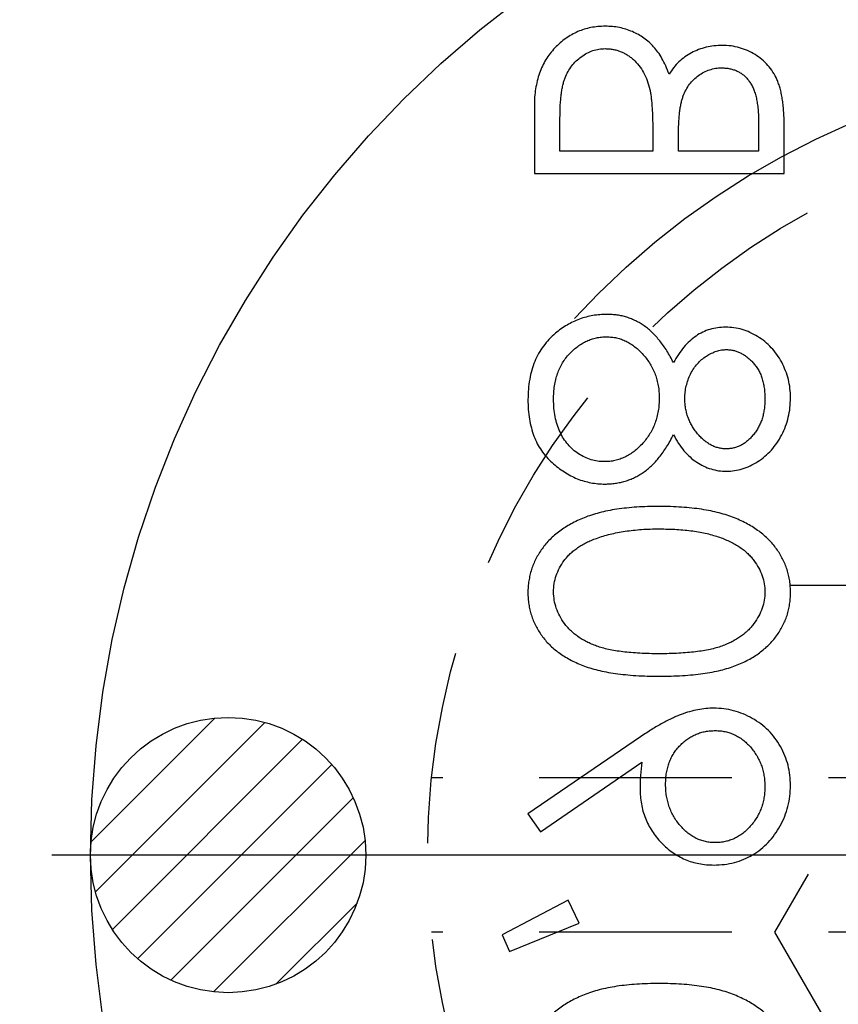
# Model space of a CAD drawing. Extents: x 2651 to 11825, y -3833 to 1075.
# Tile 220 of 256: x 4218 to 4229, y 118 to 130. Entities that reach past the tile are written whole.
import ezdxf

# ---------------------------------------------------------------- set-up
doc = ezdxf.new("R2010")
doc.units = 0
doc.header["$LTSCALE"] = 10
for name, pattern in [('CENTER', [2, 1.25, -0.25, 0.25, -0.25]), ('CNSCEN', [17, 15, -1, 0, -1]), ('CNSHID', [4, 3, -1]), ('HIDDEN', [0.375, 0.25, -0.125])]:
    doc.linetypes.add(name, pattern=pattern)
doc.layers.get('0').update_dxf_attribs({"linetype": 'CONTINUOUS'})
doc.layers.get('Defpoints').update_dxf_attribs({"linetype": 'CONTINUOUS'})
for name, color, linetype in [('1', 7, 'CONTINUOUS'), ('COOL', 150, 'HIDDEN'), ('DIM', 3, 'CONTINUOUS'), ('WL1-HL', 4, 'CNSHID'), ('WOR1-CL', 1, 'CNSCEN')]:
    doc.layers.add(name, color=color, linetype=linetype)
doc.styles.get("Standard").update_dxf_attribs({"font": 'romans.shx'})
doc.dimstyles.new('MM& INCH5', dxfattribs={"dimtxt": 5, "dimasz": 2.5, "dimexe": 1, "dimexo": 0.5, "dimtad": 0, "dimrnd": 1.38778e-17, "dimzin": 9, "dimdsep": 46, "dimtxsty": 'Standard', "dimblk": 'CLOSED', "dimcen": 0, "dimclrd": 3, "dimclre": 3, "dimclrt": 3, "dimazin": 2, "dimtfac": 0.75, "dimtofl": 0, "dimtmove": 0, "dimatfit": 3, "dimfxl": 0, "dimtolj": 1, "dimarcsym": 0})

# ---------------------------------------------------------------- blocks, each defined once
blk = doc.blocks.new('DSD')
at = {"layer": '1', "color": 7, "linetype": 'Continuous'}
for p, q in [((493.06, 488.245), (492.159, 487.878)), ((493.155, 488.027), (493.06, 488.245)), ((492.303, 487.58), (493.155, 488.027)), ((492.159, 487.878), (492.303, 487.58)), ((492.661, 486.692), (491.345, 485.791)), ((492.823, 486.459), (492.661, 486.692)), ((491.365, 485.462), (492.823, 486.459)), ((489.501, 478.156), (489.501, 477.524)), ((492.74, 478.156), (489.501, 478.156)), ((492.74, 477.28), (492.74, 478.156)), ((489.834, 477.865), (490.872, 477.865)), ((489.834, 477.471), (489.834, 477.865)), ((490.872, 477.865), (490.872, 477.67)), ((491.204, 477.865), (492.408, 477.865)), ((491.204, 477.672), (491.204, 477.865)), ((492.408, 477.865), (492.408, 477.451))]:
    blk.add_line(p, q, dxfattribs=at)
at = {"layer": '1', "color": 110, "linetype": 'Continuous'}
blk.add_arc((488.973, 483.37), 24.354, 270, 351.2121, dxfattribs=at)
at = {"layer": '1', "color": 252, "linetype": 'Continuous'}
blk.add_arc((488.973, 483.37), 24.354, 270, 351.2121, dxfattribs=at)
at = {"layer": '1', "color": 7, "linetype": 'Continuous', "extrusion": (0, 0, -1)}
blk.add_arc((-488.973, 483.37), 25.908, 188.7879, 270, dxfattribs=at)
at = {"layer": '1', "color": 7, "linetype": 'Continuous'}
for points, knots in [([(489.418, 489.778), (489.419, 489.752), (489.42, 489.701), (489.428, 489.625), (489.443, 489.551), (489.463, 489.479), (489.488, 489.409), (489.52, 489.34), (489.556, 489.273), (489.6, 489.209), (489.648, 489.147), (489.702, 489.088), (489.762, 489.033), (489.827, 488.981), (489.899, 488.933), (489.975, 488.887), (490.058, 488.846), (490.147, 488.806), (490.242, 488.772), (490.345, 488.741), (490.455, 488.716), (490.573, 488.696), (490.7, 488.68), (490.834, 488.668), (490.975, 488.662), (491.072, 488.661), (491.122, 488.66)], [0, 0, 0, 0, 0.033788, 0.067194, 0.099862, 0.132567, 0.165151, 0.197913, 0.231319, 0.265083, 0.299255, 0.334399, 0.369943, 0.406284, 0.444064, 0.482998, 0.523354, 0.565537, 0.609613, 0.656391, 0.705885, 0.758325, 0.813832, 0.872795, 0.934722, 1, 1, 1, 1]), ([(491.122, 488.66), (491.172, 488.661), (491.268, 488.662), (491.409, 488.668), (491.542, 488.68), (491.668, 488.695), (491.786, 488.716), (491.896, 488.741), (491.998, 488.77), (492.093, 488.805), (492.181, 488.843), (492.263, 488.885), (492.34, 488.929), (492.411, 488.978), (492.477, 489.03), (492.537, 489.086), (492.591, 489.145), (492.64, 489.207), (492.683, 489.272), (492.721, 489.339), (492.752, 489.408), (492.778, 489.478), (492.798, 489.551), (492.812, 489.625), (492.822, 489.701), (492.823, 489.752), (492.823, 489.778)], [0, 0, 0, 0, 0.065063, 0.126773, 0.185516, 0.240765, 0.29298, 0.34225, 0.388919, 0.432776, 0.474628, 0.514775, 0.553606, 0.591426, 0.628028, 0.663804, 0.698984, 0.733591, 0.767628, 0.801208, 0.834264, 0.866981, 0.89972, 0.932702, 0.966176, 1, 1, 1, 1]), ([(490.41, 487.124), (490.365, 487.122), (490.276, 487.119), (490.146, 487.094), (490.023, 487.052), (489.908, 486.994), (489.801, 486.921), (489.706, 486.833), (489.622, 486.73), (489.549, 486.616), (489.491, 486.493), (489.449, 486.364), (489.423, 486.229), (489.42, 486.139), (489.418, 486.093)], [0, 0, 0, 0, 0.085249, 0.167327, 0.248175, 0.328829, 0.409908, 0.490584, 0.572993, 0.658265, 0.744222, 0.82906, 0.913938, 1, 1, 1, 1]), ([(491.37, 486.132), (491.369, 486.166), (491.367, 486.233), (491.354, 486.331), (491.333, 486.425), (491.302, 486.515), (491.263, 486.602), (491.215, 486.684), (491.159, 486.763), (491.094, 486.836), (491.023, 486.903), (490.948, 486.963), (490.868, 487.012), (490.784, 487.053), (490.696, 487.085), (490.605, 487.107), (490.509, 487.121), (490.443, 487.123), (490.41, 487.124)], [0, 0, 0, 0, 0.066295, 0.130131, 0.192862, 0.25436, 0.31591, 0.377338, 0.440205, 0.504175, 0.568034, 0.630228, 0.690861, 0.751422, 0.811466, 0.87275, 0.935391, 1, 1, 1, 1]), ([(489.751, 486.108), (489.751, 486.133), (489.753, 486.181), (489.761, 486.252), (489.776, 486.321), (489.797, 486.386), (489.824, 486.45), (489.856, 486.51), (489.895, 486.567), (489.939, 486.621), (489.986, 486.671), (490.037, 486.714), (490.091, 486.751), (490.146, 486.781), (490.205, 486.804), (490.266, 486.821), (490.329, 486.831), (490.372, 486.833), (490.394, 486.833)], [0, 0, 0, 0, 0.068712, 0.134812, 0.199538, 0.263335, 0.326747, 0.390328, 0.454126, 0.519203, 0.58351, 0.645497, 0.70529, 0.763488, 0.821856, 0.880004, 0.939108, 1, 1, 1, 1]), ([(490.394, 486.833), (490.416, 486.833), (490.459, 486.831), (490.523, 486.821), (490.583, 486.803), (490.642, 486.779), (490.698, 486.748), (490.751, 486.709), (490.802, 486.664), (490.85, 486.612), (490.894, 486.556), (490.933, 486.496), (490.965, 486.434), (490.991, 486.368), (491.012, 486.3), (491.027, 486.228), (491.036, 486.154), (491.037, 486.104), (491.038, 486.078)], [0, 0, 0, 0, 0.05954, 0.117423, 0.17444, 0.231734, 0.289722, 0.3492, 0.410516, 0.47508, 0.540094, 0.604444, 0.668697, 0.73211, 0.796739, 0.862906, 0.930462, 1, 1, 1, 1]), ([(491.345, 485.791), (491.352, 485.849), (491.366, 485.962), (491.369, 486.076), (491.37, 486.132)], [0, 0, 0, 0, 0.507858, 1, 1, 1, 1]), ([(489.418, 486.093), (489.42, 486.048), (489.423, 485.959), (489.448, 485.829), (489.489, 485.704), (489.546, 485.586), (489.618, 485.476), (489.703, 485.377), (489.802, 485.291), (489.913, 485.219), (490.031, 485.162), (490.155, 485.12), (490.283, 485.094), (490.37, 485.091), (490.414, 485.089)], [0, 0, 0, 0, 0.085532, 0.169003, 0.251943, 0.335682, 0.419409, 0.501265, 0.583703, 0.668, 0.751919, 0.834598, 0.916526, 1, 1, 1, 1]), ([(490.394, 485.38), (490.372, 485.381), (490.329, 485.382), (490.266, 485.392), (490.205, 485.409), (490.146, 485.432), (490.091, 485.462), (490.037, 485.499), (489.986, 485.542), (489.938, 485.592), (489.895, 485.646), (489.856, 485.704), (489.824, 485.764), (489.797, 485.827), (489.776, 485.893), (489.761, 485.962), (489.753, 486.034), (489.751, 486.083), (489.751, 486.108)], [0, 0, 0, 0, 0.06076, 0.119735, 0.177757, 0.235999, 0.29407, 0.353733, 0.415973, 0.48014, 0.545076, 0.608735, 0.672178, 0.735453, 0.799112, 0.864284, 0.930837, 1, 1, 1, 1]), ([(491.038, 486.078), (491.037, 486.052), (491.036, 486.002), (491.027, 485.929), (491.012, 485.859), (490.991, 485.794), (490.966, 485.732), (490.933, 485.674), (490.894, 485.62), (490.851, 485.571), (490.802, 485.526), (490.751, 485.487), (490.698, 485.454), (490.641, 485.427), (490.583, 485.405), (490.522, 485.39), (490.459, 485.382), (490.416, 485.381), (490.394, 485.38)], [0, 0, 0, 0, 0.072713, 0.141547, 0.208363, 0.272462, 0.33539, 0.397711, 0.459383, 0.522098, 0.584315, 0.644392, 0.703345, 0.761509, 0.82003, 0.878517, 0.938265, 1, 1, 1, 1]), ([(490.414, 485.089), (490.448, 485.09), (490.517, 485.093), (490.621, 485.108), (490.728, 485.134), (490.819, 485.164), (490.893, 485.193), (490.952, 485.22), (491.014, 485.25), (491.079, 485.285), (491.147, 485.323), (491.217, 485.366), (491.29, 485.412), (491.339, 485.445), (491.365, 485.462)], [0, 0, 0, 0, 0.09832, 0.199417, 0.305603, 0.416162, 0.474582, 0.537006, 0.603857, 0.67409, 0.749417, 0.828253, 0.912054, 1, 1, 1, 1]), ([(491.122, 484.674), (491.07, 484.674), (490.969, 484.673), (490.822, 484.667), (490.685, 484.656), (490.556, 484.641), (490.436, 484.623), (490.326, 484.598), (490.224, 484.571), (490.131, 484.539), (490.046, 484.503), (489.966, 484.464), (489.892, 484.42), (489.822, 484.373), (489.758, 484.323), (489.699, 484.27), (489.647, 484.212), (489.599, 484.152), (489.557, 484.088), (489.52, 484.022), (489.488, 483.955), (489.463, 483.886), (489.443, 483.815), (489.429, 483.742), (489.42, 483.667), (489.419, 483.617), (489.418, 483.591)], [0, 0, 0, 0, 0.068595, 0.133246, 0.194313, 0.251279, 0.304513, 0.354235, 0.400481, 0.443411, 0.484015, 0.523252, 0.561042, 0.5979, 0.633518, 0.668314, 0.702496, 0.736685, 0.770293, 0.803437, 0.835913, 0.86846, 0.900847, 0.933467, 0.966258, 1, 1, 1, 1]), ([(492.823, 483.591), (492.823, 483.617), (492.822, 483.667), (492.813, 483.742), (492.799, 483.814), (492.779, 483.885), (492.755, 483.954), (492.723, 484.021), (492.687, 484.086), (492.645, 484.149), (492.598, 484.209), (492.545, 484.267), (492.486, 484.32), (492.422, 484.37), (492.353, 484.417), (492.278, 484.46), (492.198, 484.5), (492.111, 484.537), (492.018, 484.569), (491.916, 484.598), (491.805, 484.621), (491.685, 484.64), (491.557, 484.656), (491.42, 484.667), (491.274, 484.673), (491.173, 484.674), (491.122, 484.674)], [0, 0, 0, 0, 0.033787, 0.066622, 0.099285, 0.131361, 0.163585, 0.196104, 0.228902, 0.262158, 0.295991, 0.330218, 0.36506, 0.400951, 0.43762, 0.475708, 0.515381, 0.556414, 0.599765, 0.646424, 0.696431, 0.749782, 0.806573, 0.867436, 0.931887, 1, 1, 1, 1]), ([(489.751, 483.582), (489.752, 483.617), (489.756, 483.689), (489.783, 483.795), (489.829, 483.897), (489.88, 483.977), (489.928, 484.039), (489.97, 484.083), (490.016, 484.124), (490.067, 484.161), (490.121, 484.196), (490.179, 484.229), (490.242, 484.258), (490.309, 484.285), (490.383, 484.309), (490.464, 484.328), (490.553, 484.346), (490.651, 484.359), (490.757, 484.37), (490.871, 484.378), (490.993, 484.383), (491.077, 484.383), (491.121, 484.383)], [0, 0, 0, 0, 0.060387, 0.120883, 0.182755, 0.247811, 0.281299, 0.315088, 0.349702, 0.384857, 0.420966, 0.458511, 0.497175, 0.537602, 0.580503, 0.627468, 0.678388, 0.733983, 0.793747, 0.857714, 0.926698, 1, 1, 1, 1]), ([(491.121, 484.383), (491.164, 484.383), (491.248, 484.383), (491.37, 484.378), (491.484, 484.37), (491.589, 484.36), (491.687, 484.345), (491.776, 484.329), (491.858, 484.309), (491.931, 484.286), (491.998, 484.259), (492.061, 484.229), (492.12, 484.198), (492.174, 484.163), (492.224, 484.124), (492.27, 484.083), (492.312, 484.039), (492.361, 483.977), (492.413, 483.896), (492.457, 483.794), (492.485, 483.689), (492.489, 483.617), (492.491, 483.582)], [0, 0, 0, 0, 0.072951, 0.141584, 0.205926, 0.265301, 0.320597, 0.371817, 0.41879, 0.461699, 0.502134, 0.540804, 0.578181, 0.614297, 0.649678, 0.684299, 0.718359, 0.752081, 0.817652, 0.879722, 0.939966, 1, 1, 1, 1]), ([(489.418, 483.591), (489.419, 483.566), (489.42, 483.514), (489.428, 483.439), (489.443, 483.365), (489.463, 483.293), (489.488, 483.222), (489.52, 483.154), (489.556, 483.087), (489.6, 483.023), (489.648, 482.961), (489.702, 482.902), (489.762, 482.847), (489.827, 482.794), (489.899, 482.746), (489.975, 482.7), (490.058, 482.659), (490.147, 482.62), (490.242, 482.586), (490.345, 482.555), (490.455, 482.53), (490.573, 482.509), (490.7, 482.493), (490.834, 482.482), (490.975, 482.475), (491.072, 482.474), (491.122, 482.474)], [0, 0, 0, 0, 0.033788, 0.067194, 0.099862, 0.132567, 0.165151, 0.197913, 0.231319, 0.265083, 0.299255, 0.334399, 0.369943, 0.406284, 0.444064, 0.482998, 0.523354, 0.565537, 0.609613, 0.656391, 0.705885, 0.758325, 0.813832, 0.872795, 0.934722, 1, 1, 1, 1]), ([(491.121, 482.764), (491.082, 482.765), (491.006, 482.766), (490.894, 482.77), (490.788, 482.779), (490.687, 482.79), (490.592, 482.806), (490.502, 482.824), (490.418, 482.847), (490.339, 482.872), (490.265, 482.9), (490.196, 482.932), (490.133, 482.965), (490.074, 483.002), (490.02, 483.041), (489.973, 483.083), (489.929, 483.127), (489.88, 483.189), (489.829, 483.27), (489.783, 483.371), (489.756, 483.475), (489.752, 483.546), (489.751, 483.582)], [0, 0, 0, 0, 0.065681, 0.128486, 0.188175, 0.245106, 0.299448, 0.350823, 0.399942, 0.446672, 0.491255, 0.533376, 0.573853, 0.612526, 0.649597, 0.685532, 0.720106, 0.753838, 0.818925, 0.880493, 0.940311, 1, 1, 1, 1]), ([(491.122, 482.474), (491.172, 482.474), (491.268, 482.475), (491.409, 482.481), (491.542, 482.493), (491.668, 482.508), (491.786, 482.529), (491.896, 482.555), (491.998, 482.583), (492.093, 482.618), (492.181, 482.656), (492.263, 482.698), (492.34, 482.743), (492.411, 482.791), (492.477, 482.843), (492.537, 482.9), (492.591, 482.958), (492.64, 483.021), (492.683, 483.086), (492.721, 483.153), (492.752, 483.222), (492.778, 483.292), (492.798, 483.364), (492.812, 483.439), (492.822, 483.514), (492.823, 483.566), (492.823, 483.591)], [0, 0, 0, 0, 0.065063, 0.126773, 0.185516, 0.240765, 0.29298, 0.34225, 0.388919, 0.432776, 0.474628, 0.514775, 0.553606, 0.591426, 0.628028, 0.663804, 0.698984, 0.733591, 0.767628, 0.801208, 0.834264, 0.866981, 0.89972, 0.932702, 0.966176, 1, 1, 1, 1]), ([(492.491, 483.582), (492.489, 483.546), (492.486, 483.474), (492.458, 483.369), (492.415, 483.268), (492.364, 483.188), (492.316, 483.128), (492.274, 483.084), (492.228, 483.044), (492.178, 483.007), (492.124, 482.972), (492.065, 482.94), (492.002, 482.912), (491.957, 482.895), (491.935, 482.887)], [0, 0, 0, 0, 0.112813, 0.225394, 0.339595, 0.459675, 0.521735, 0.583926, 0.648174, 0.713881, 0.781004, 0.851451, 0.924051, 1, 1, 1, 1]), ([(491.935, 482.887), (491.906, 482.877), (491.847, 482.857), (491.756, 482.832), (491.661, 482.812), (491.561, 482.793), (491.457, 482.781), (491.349, 482.771), (491.236, 482.765), (491.16, 482.765), (491.121, 482.764)], [0, 0, 0, 0, 0.110588, 0.224542, 0.342503, 0.464324, 0.590756, 0.722227, 0.858843, 1, 1, 1, 1]), ([(491.823, 482.183), (491.801, 482.182), (491.756, 482.181), (491.689, 482.174), (491.625, 482.162), (491.562, 482.146), (491.501, 482.125), (491.441, 482.099), (491.384, 482.068), (491.327, 482.033), (491.273, 481.992), (491.22, 481.945), (491.169, 481.893), (491.119, 481.834), (491.07, 481.771), (491.024, 481.7), (490.978, 481.625), (490.95, 481.571), (490.936, 481.544)], [0, 0, 0, 0, 0.058854, 0.116315, 0.172675, 0.22878, 0.28458, 0.340257, 0.39663, 0.453507, 0.512318, 0.572648, 0.636022, 0.702363, 0.771483, 0.844184, 0.92007, 1, 1, 1, 1]), ([(492.823, 481.087), (492.822, 481.131), (492.82, 481.215), (492.806, 481.339), (492.781, 481.453), (492.747, 481.561), (492.704, 481.659), (492.649, 481.75), (492.586, 481.833), (492.512, 481.906), (492.434, 481.97), (492.352, 482.027), (492.269, 482.075), (492.184, 482.115), (492.096, 482.146), (492.007, 482.167), (491.916, 482.18), (491.854, 482.182), (491.823, 482.183)], [0, 0, 0, 0, 0.078556, 0.152863, 0.22356, 0.290375, 0.355403, 0.418291, 0.480389, 0.543073, 0.604924, 0.664398, 0.721943, 0.778375, 0.83383, 0.888861, 0.944089, 1, 1, 1, 1]), ([(490.249, 482.017), (490.215, 482.015), (490.146, 482.012), (490.042, 481.988), (489.941, 481.948), (489.842, 481.893), (489.748, 481.825), (489.665, 481.744), (489.591, 481.651), (489.53, 481.546), (489.479, 481.434), (489.445, 481.316), (489.422, 481.193), (489.42, 481.11), (489.418, 481.068)], [0, 0, 0, 0, 0.074058, 0.14887, 0.226668, 0.307735, 0.391157, 0.473929, 0.557928, 0.644989, 0.733364, 0.821092, 0.909287, 1, 1, 1, 1]), ([(490.936, 481.544), (490.915, 481.582), (490.876, 481.654), (490.803, 481.751), (490.724, 481.833), (490.637, 481.9), (490.546, 481.953), (490.45, 481.989), (490.351, 482.013), (490.283, 482.016), (490.249, 482.017)], [0, 0, 0, 0, 0.14586, 0.282426, 0.41085, 0.535029, 0.654701, 0.770133, 0.884556, 1, 1, 1, 1]), ([(491.121, 481.065), (491.121, 481.094), (491.122, 481.15), (491.133, 481.233), (491.149, 481.313), (491.173, 481.389), (491.203, 481.461), (491.24, 481.53), (491.284, 481.595), (491.334, 481.655), (491.388, 481.711), (491.444, 481.759), (491.503, 481.8), (491.565, 481.833), (491.628, 481.861), (491.695, 481.879), (491.763, 481.89), (491.81, 481.892), (491.833, 481.892)], [0, 0, 0, 0, 0.071269, 0.139812, 0.206497, 0.271535, 0.336082, 0.400528, 0.464984, 0.53005, 0.594423, 0.655583, 0.714849, 0.772115, 0.828999, 0.885122, 0.942079, 1, 1, 1, 1]), ([(491.833, 481.892), (491.862, 481.891), (491.92, 481.889), (492.005, 481.869), (492.088, 481.837), (492.167, 481.792), (492.241, 481.737), (492.305, 481.67), (492.363, 481.594), (492.409, 481.507), (492.446, 481.411), (492.471, 481.308), (492.488, 481.199), (492.49, 481.123), (492.491, 481.084)], [0, 0, 0, 0, 0.074898, 0.148596, 0.224471, 0.302323, 0.381919, 0.461149, 0.542417, 0.626716, 0.714597, 0.804903, 0.900127, 1, 1, 1, 1]), ([(489.751, 481.084), (489.751, 481.107), (489.752, 481.151), (489.759, 481.216), (489.771, 481.278), (489.786, 481.338), (489.808, 481.394), (489.833, 481.447), (489.864, 481.497), (489.899, 481.544), (489.937, 481.587), (489.976, 481.624), (490.018, 481.655), (490.062, 481.682), (490.108, 481.701), (490.155, 481.715), (490.204, 481.725), (490.237, 481.726), (490.254, 481.726)], [0, 0, 0, 0, 0.075243, 0.147209, 0.216447, 0.284025, 0.350655, 0.415031, 0.47963, 0.544652, 0.608044, 0.667828, 0.725114, 0.780992, 0.835527, 0.889438, 0.944072, 1, 1, 1, 1]), ([(490.254, 481.726), (490.271, 481.726), (490.304, 481.724), (490.354, 481.715), (490.402, 481.7), (490.449, 481.677), (490.495, 481.65), (490.539, 481.616), (490.583, 481.576), (490.624, 481.531), (490.663, 481.481), (490.696, 481.429), (490.724, 481.374), (490.748, 481.318), (490.766, 481.259), (490.779, 481.199), (490.787, 481.136), (490.788, 481.094), (490.789, 481.072)], [0, 0, 0, 0, 0.054564, 0.107826, 0.161924, 0.21751, 0.274498, 0.334815, 0.397555, 0.464755, 0.532901, 0.600097, 0.665354, 0.731084, 0.796883, 0.863292, 0.930831, 1, 1, 1, 1]), ([(489.418, 481.068), (489.42, 481.027), (489.422, 480.945), (489.444, 480.826), (489.481, 480.712), (489.531, 480.603), (489.592, 480.502), (489.667, 480.413), (489.75, 480.334), (489.844, 480.268), (489.942, 480.215), (490.046, 480.177), (490.151, 480.153), (490.223, 480.15), (490.259, 480.149)], [0, 0, 0, 0, 0.08941, 0.176306, 0.262626, 0.349446, 0.435498, 0.518928, 0.601355, 0.684256, 0.765807, 0.844877, 0.92228, 1, 1, 1, 1]), ([(490.248, 480.439), (490.232, 480.44), (490.202, 480.441), (490.156, 480.449), (490.112, 480.462), (490.069, 480.48), (490.027, 480.504), (489.985, 480.532), (489.945, 480.566), (489.906, 480.604), (489.87, 480.648), (489.837, 480.696), (489.81, 480.749), (489.788, 480.808), (489.772, 480.87), (489.759, 480.937), (489.752, 481.009), (489.751, 481.058), (489.751, 481.084)], [0, 0, 0, 0, 0.050902, 0.101034, 0.151084, 0.203062, 0.256248, 0.310847, 0.368769, 0.430015, 0.49252, 0.556049, 0.621996, 0.690192, 0.761385, 0.836356, 0.915487, 1, 1, 1, 1]), ([(490.789, 481.072), (490.788, 481.045), (490.786, 480.99), (490.771, 480.909), (490.748, 480.831), (490.716, 480.755), (490.675, 480.685), (490.627, 480.622), (490.572, 480.568), (490.51, 480.522), (490.445, 480.486), (490.38, 480.458), (490.314, 480.442), (490.269, 480.44), (490.248, 480.439)], [0, 0, 0, 0, 0.08969, 0.178494, 0.266838, 0.356558, 0.445334, 0.530806, 0.614076, 0.697707, 0.779142, 0.855354, 0.928557, 1, 1, 1, 1]), ([(491.803, 480.273), (491.78, 480.274), (491.737, 480.276), (491.672, 480.286), (491.61, 480.304), (491.549, 480.33), (491.491, 480.363), (491.434, 480.403), (491.379, 480.451), (491.327, 480.505), (491.279, 480.564), (491.237, 480.626), (491.201, 480.692), (491.172, 480.761), (491.149, 480.833), (491.133, 480.908), (491.122, 480.986), (491.121, 481.038), (491.121, 481.065)], [0, 0, 0, 0, 0.057339, 0.113063, 0.169181, 0.225775, 0.283826, 0.343454, 0.405907, 0.471392, 0.538003, 0.603064, 0.667602, 0.732225, 0.797005, 0.863048, 0.930357, 1, 1, 1, 1]), ([(492.491, 481.084), (492.49, 481.054), (492.489, 480.995), (492.479, 480.909), (492.463, 480.827), (492.44, 480.751), (492.412, 480.679), (492.376, 480.612), (492.335, 480.549), (492.286, 480.493), (492.233, 480.441), (492.178, 480.397), (492.121, 480.358), (492.061, 480.327), (492, 480.303), (491.936, 480.286), (491.87, 480.275), (491.825, 480.274), (491.803, 480.273)], [0, 0, 0, 0, 0.076559, 0.149161, 0.218827, 0.285567, 0.350313, 0.414125, 0.477179, 0.540368, 0.602202, 0.662034, 0.719934, 0.775907, 0.831115, 0.886667, 0.942552, 1, 1, 1, 1]), ([(492.467, 480.228), (492.496, 480.253), (492.552, 480.305), (492.625, 480.392), (492.687, 480.489), (492.737, 480.593), (492.775, 480.705), (492.803, 480.826), (492.819, 480.954), (492.822, 481.042), (492.823, 481.087)], [0, 0, 0, 0, 0.119283, 0.237093, 0.354796, 0.474576, 0.59746, 0.724926, 0.858883, 1, 1, 1, 1]), ([(490.259, 480.149), (490.294, 480.15), (490.363, 480.152), (490.463, 480.174), (490.558, 480.211), (490.646, 480.262), (490.728, 480.327), (490.804, 480.408), (490.875, 480.502), (490.915, 480.572), (490.936, 480.608)], [0, 0, 0, 0, 0.121904, 0.239413, 0.35541, 0.472091, 0.592859, 0.718703, 0.854892, 1, 1, 1, 1]), ([(490.936, 480.608), (490.95, 480.582), (490.977, 480.53), (491.02, 480.457), (491.066, 480.389), (491.112, 480.327), (491.16, 480.269), (491.21, 480.218), (491.26, 480.172), (491.313, 480.132), (491.367, 480.097), (491.423, 480.066), (491.481, 480.04), (491.541, 480.019), (491.602, 480.002), (491.665, 479.991), (491.73, 479.984), (491.774, 479.983), (491.797, 479.982)], [0, 0, 0, 0, 0.079525, 0.1551, 0.22722, 0.295911, 0.362056, 0.42552, 0.485813, 0.544495, 0.60146, 0.657841, 0.713974, 0.769468, 0.82613, 0.882885, 0.940701, 1, 1, 1, 1]), ([(491.797, 479.982), (491.828, 479.983), (491.89, 479.985), (491.981, 479.997), (492.069, 480.015), (492.155, 480.042), (492.238, 480.077), (492.317, 480.12), (492.395, 480.169), (492.443, 480.208), (492.467, 480.228)], [0, 0, 0, 0, 0.128158, 0.253673, 0.377325, 0.499385, 0.622918, 0.745839, 0.871395, 1, 1, 1, 1]), ([(490.872, 477.67), (490.871, 477.641), (490.871, 477.586), (490.868, 477.506), (490.863, 477.432), (490.857, 477.364), (490.848, 477.301), (490.837, 477.245), (490.825, 477.194), (490.805, 477.135), (490.775, 477.069), (490.73, 476.998), (490.675, 476.935), (490.612, 476.882), (490.543, 476.839), (490.468, 476.809), (490.39, 476.788), (490.337, 476.786), (490.31, 476.785)], [0, 0, 0, 0, 0.072301, 0.1397, 0.202289, 0.2606, 0.31319, 0.361739, 0.405706, 0.44554, 0.518832, 0.589778, 0.658867, 0.72843, 0.797283, 0.864815, 0.931364, 1, 1, 1, 1]), ([(491.242, 477.066), (491.239, 477.082), (491.232, 477.116), (491.225, 477.172), (491.218, 477.236), (491.213, 477.307), (491.208, 477.387), (491.206, 477.475), (491.204, 477.571), (491.204, 477.638), (491.204, 477.672)], [0, 0, 0, 0, 0.079306, 0.171953, 0.277057, 0.394731, 0.526177, 0.671345, 0.829285, 1, 1, 1, 1]), ([(489.501, 477.524), (489.502, 477.493), (489.502, 477.433), (489.507, 477.346), (489.513, 477.264), (489.524, 477.188), (489.537, 477.117), (489.552, 477.052), (489.571, 476.992), (489.6, 476.921), (489.644, 476.839), (489.709, 476.751), (489.788, 476.676), (489.877, 476.611), (489.975, 476.559), (490.08, 476.522), (490.19, 476.498), (490.266, 476.496), (490.304, 476.495)], [0, 0, 0, 0, 0.062594, 0.121323, 0.17668, 0.228365, 0.276868, 0.321879, 0.364099, 0.403356, 0.477968, 0.550535, 0.623584, 0.698175, 0.773354, 0.847281, 0.922818, 1, 1, 1, 1]), ([(490.31, 476.785), (490.292, 476.786), (490.257, 476.787), (490.205, 476.795), (490.157, 476.808), (490.111, 476.825), (490.069, 476.849), (490.029, 476.877), (489.993, 476.911), (489.959, 476.95), (489.93, 476.994), (489.903, 477.044), (489.882, 477.101), (489.864, 477.163), (489.851, 477.231), (489.84, 477.306), (489.835, 477.386), (489.834, 477.442), (489.834, 477.471)], [0, 0, 0, 0, 0.057003, 0.111818, 0.164402, 0.21587, 0.266841, 0.317479, 0.369902, 0.4234, 0.479718, 0.539241, 0.602431, 0.67103, 0.744485, 0.823454, 0.90874, 1, 1, 1, 1]), ([(492.408, 477.451), (492.407, 477.421), (492.407, 477.364), (492.405, 477.282), (492.399, 477.205), (492.391, 477.135), (492.383, 477.071), (492.371, 477.013), (492.358, 476.961), (492.337, 476.901), (492.305, 476.833), (492.257, 476.759), (492.199, 476.694), (492.132, 476.639), (492.06, 476.593), (491.983, 476.56), (491.903, 476.54), (491.848, 476.538), (491.821, 476.536)], [0, 0, 0, 0, 0.072502, 0.139739, 0.201795, 0.259822, 0.312206, 0.360773, 0.40454, 0.443698, 0.516841, 0.587874, 0.657965, 0.728969, 0.799308, 0.866636, 0.933116, 1, 1, 1, 1]), ([(491.821, 476.246), (491.852, 476.247), (491.915, 476.248), (492.006, 476.262), (492.093, 476.284), (492.177, 476.314), (492.257, 476.354), (492.334, 476.403), (492.406, 476.461), (492.475, 476.526), (492.537, 476.599), (492.592, 476.678), (492.637, 476.764), (492.675, 476.855), (492.704, 476.953), (492.725, 477.057), (492.738, 477.166), (492.739, 477.241), (492.74, 477.28)], [0, 0, 0, 0, 0.06116, 0.120335, 0.17818, 0.235235, 0.292683, 0.351186, 0.410457, 0.47172, 0.533761, 0.595739, 0.657888, 0.721295, 0.786823, 0.854686, 0.925478, 1, 1, 1, 1]), ([(491.821, 476.536), (491.804, 476.537), (491.77, 476.537), (491.72, 476.545), (491.671, 476.556), (491.625, 476.57), (491.58, 476.591), (491.537, 476.616), (491.495, 476.644), (491.442, 476.689), (491.381, 476.754), (491.321, 476.846), (491.273, 476.951), (491.253, 477.027), (491.242, 477.066)], [0, 0, 0, 0, 0.060287, 0.119602, 0.177503, 0.235143, 0.292133, 0.350871, 0.410098, 0.470732, 0.594829, 0.722579, 0.856691, 1, 1, 1, 1]), ([(490.304, 476.495), (490.34, 476.496), (490.41, 476.498), (490.513, 476.517), (490.611, 476.547), (490.703, 476.588), (490.788, 476.642), (490.867, 476.705), (490.935, 476.782), (490.973, 476.84), (490.993, 476.869)], [0, 0, 0, 0, 0.130569, 0.256581, 0.380552, 0.503623, 0.625739, 0.747549, 0.871766, 1, 1, 1, 1]), ([(490.993, 476.869), (491.007, 476.832), (491.034, 476.762), (491.082, 476.665), (491.134, 476.582), (491.191, 476.511), (491.252, 476.451), (491.318, 476.398), (491.391, 476.353), (491.469, 476.314), (491.552, 476.284), (491.638, 476.261), (491.728, 476.248), (491.79, 476.247), (491.821, 476.246)], [0, 0, 0, 0, 0.106057, 0.202914, 0.2903, 0.370223, 0.446384, 0.521397, 0.598291, 0.676142, 0.755529, 0.834887, 0.916646, 1, 1, 1, 1])]:
    blk.add_open_spline(points, degree=3, knots=knots, dxfattribs=at)
blk = doc.blocks.new('*D183')
at = {"layer": 'Defpoints', "color": 0}
for p in [(4171.684, 387.642), (4446.684, 119.642), (4473.321, 119.642)]:
    blk.add_point(p, dxfattribs=at)
at = {"layer": 'DIM', "color": 3, "lineweight": -2}
blk.add_line((4447.184, 119.642), (4473.321, 119.642), dxfattribs=at)
at = {"layer": 'DIM', "color": 3, "insert": (4499.065, 119.642), "char_height": 5, "attachment_point": 5}
blk.add_mtext('\\A1;268 [10.551]', dxfattribs=at)
blk = doc.blocks.new('_Closed')
at = {"color": 0, "linetype": 'ByBlock', "lineweight": -2}
for p, q in [((-1, 0.1667), (0, 0)), ((-1, 0.1667), (-1, -0.1667)), ((0, 0), (-1, -0.1667)), ((0, 0), (-1, 0))]:
    blk.add_line(p, q, dxfattribs=at)
blk = doc.blocks.new('*D184')
at = {"layer": 'Defpoints', "color": 0}
for p in [(4171.684, 387.642), (4446.684, 12.642), (4473.321, 12.642)]:
    blk.add_point(p, dxfattribs=at)
at = {"layer": 'DIM', "color": 3, "lineweight": -2}
blk.add_line((4447.184, 12.642), (4473.321, 12.642), dxfattribs=at)
at = {"layer": 'DIM', "color": 3, "insert": (4499.065, 12.642), "char_height": 5, "attachment_point": 5}
blk.add_mtext('\\A1;375 [14.764]', dxfattribs=at)
blk = doc.blocks.new('*D185')
at = {"layer": 'Defpoints', "color": 0}
for p in [(4171.684, 387.642), (4446.684, 55.642), (4473.321, 55.642)]:
    blk.add_point(p, dxfattribs=at)
at = {"layer": 'DIM', "color": 3, "lineweight": -2}
blk.add_line((4447.184, 55.642), (4473.321, 55.642), dxfattribs=at)
at = {"layer": 'DIM', "color": 3, "insert": (4499.065, 55.642), "char_height": 5, "attachment_point": 5}
blk.add_mtext('\\A1;332 [13.071]', dxfattribs=at)
blk = doc.blocks.new('*D186')
at = {"layer": 'Defpoints', "color": 0}
for p in [(4171.684, 387.642), (4381.212, -22.358), (4473.321, -22.358)]:
    blk.add_point(p, dxfattribs=at)
at = {"layer": 'DIM', "color": 3, "lineweight": -2}
blk.add_line((4381.712, -22.358), (4473.321, -22.358), dxfattribs=at)
at = {"layer": 'DIM', "color": 3, "insert": (4499.065, -22.358), "char_height": 5, "attachment_point": 5}
blk.add_mtext('\\A1;410 [16.142]', dxfattribs=at)
blk = doc.blocks.new('*D187')
at = {"layer": 'Defpoints', "color": 0}
for p in [(4171.684, 387.642), (4274.104, -57.358), (4473.321, -57.358)]:
    blk.add_point(p, dxfattribs=at)
at = {"layer": 'DIM', "color": 3, "lineweight": -2}
blk.add_line((4274.604, -57.358), (4473.321, -57.358), dxfattribs=at)
at = {"layer": 'DIM', "color": 3, "insert": (4496.684, -57.358), "char_height": 5, "attachment_point": 5}
blk.add_mtext('\\A1;445 [17.52]', dxfattribs=at)
blk = doc.blocks.new('*D188')
at = {"layer": 'Defpoints', "color": 0}
for p in [(4171.684, 387.642), (4271.924, -104.358), (4473.321, -104.358)]:
    blk.add_point(p, dxfattribs=at)
at = {"layer": 'DIM', "color": 3, "lineweight": -2}
blk.add_line((4272.424, -104.358), (4473.321, -104.358), dxfattribs=at)
at = {"layer": 'DIM', "color": 3, "insert": (4496.684, -104.358), "char_height": 5, "attachment_point": 5}
blk.add_mtext('\\A1;492 [19.37]', dxfattribs=at)
blk = doc.blocks.new('*D189')
at = {"layer": 'Defpoints', "color": 0}
for p in [(4171.684, 387.642), (4285.884, -124.358), (4473.321, -124.358)]:
    blk.add_point(p, dxfattribs=at)
at = {"layer": 'DIM', "color": 3, "lineweight": -2}
blk.add_line((4286.384, -124.358), (4473.321, -124.358), dxfattribs=at)
at = {"layer": 'DIM', "color": 3, "insert": (4499.065, -124.358), "char_height": 5, "attachment_point": 5}
blk.add_mtext('\\A1;512 [20.157]', dxfattribs=at)
blk = doc.blocks.new('*D193')
at = {"layer": 'Defpoints', "color": 0}
for p in [(4171.684, 387.642), (4401.864, -82.358), (4473.321, -82.358)]:
    blk.add_point(p, dxfattribs=at)
at = {"layer": 'DIM', "color": 3, "lineweight": -2}
blk.add_line((4402.364, -82.358), (4473.321, -82.358), dxfattribs=at)
at = {"layer": 'DIM', "color": 3, "insert": (4499.065, -82.358), "char_height": 5, "attachment_point": 5}
blk.add_mtext('\\A1;470 [18.504]', dxfattribs=at)
blk = doc.blocks.new('*D199')
at = {"layer": 'Defpoints', "color": 0}
for p in [(4171.684, 387.642), (4256.684, -119.598), (4256.684, -149.953)]:
    blk.add_point(p, dxfattribs=at)
at = {"layer": 'DIM', "color": 3, "lineweight": -2}
blk.add_line((4256.684, -120.098), (4256.684, -149.953), dxfattribs=at)
at = {"layer": 'DIM', "color": 3, "insert": (4256.684, -170.935), "char_height": 5, "attachment_point": 5, "rotation": 90}
blk.add_mtext('\\A1;85 [3.346]', dxfattribs=at)
blk = doc.blocks.new('*D200')
at = {"layer": 'Defpoints', "color": 0}
for p in [(4171.684, 387.642), (4278.684, -131.558), (4278.684, -149.953)]:
    blk.add_point(p, dxfattribs=at)
at = {"layer": 'DIM', "color": 3, "lineweight": -2}
blk.add_line((4278.684, -132.058), (4278.684, -149.953), dxfattribs=at)
at = {"layer": 'DIM', "color": 3, "insert": (4278.684, -172.959), "char_height": 5, "attachment_point": 5, "rotation": 90}
blk.add_mtext('\\A1;107 [4.213]', dxfattribs=at)
blk = doc.blocks.new('*D201')
at = {"layer": 'Defpoints', "color": 0}
for p in [(4171.684, 387.642), (4296.684, -137.358), (4296.684, -149.953)]:
    blk.add_point(p, dxfattribs=at)
at = {"layer": 'DIM', "color": 3, "lineweight": -2}
blk.add_line((4296.684, -137.858), (4296.684, -149.953), dxfattribs=at)
at = {"layer": 'DIM', "color": 3, "insert": (4296.684, -172.959), "char_height": 5, "attachment_point": 5, "rotation": 90}
blk.add_mtext('\\A1;125 [4.921]', dxfattribs=at)
blk = doc.blocks.new('*D202')
at = {"layer": 'Defpoints', "color": 0}
for p in [(4171.684, 387.642), (4246.684, -84.778), (4246.684, -149.953)]:
    blk.add_point(p, dxfattribs=at)
at = {"layer": 'DIM', "color": 3, "lineweight": -2}
blk.add_line((4246.684, -85.278), (4246.684, -149.953), dxfattribs=at)
at = {"layer": 'DIM', "color": 3, "insert": (4246.684, -170.935), "char_height": 5, "attachment_point": 5, "rotation": 90}
blk.add_mtext('\\A1;75 [2.953]', dxfattribs=at)
blk = doc.blocks.new('*D203')
at = {"layer": 'Defpoints', "color": 0}
for p in [(4171.684, 387.642), (4368.684, -115.538), (4368.684, -149.953)]:
    blk.add_point(p, dxfattribs=at)
at = {"layer": 'DIM', "color": 3, "lineweight": -2}
blk.add_line((4368.684, -116.038), (4368.684, -149.953), dxfattribs=at)
at = {"layer": 'DIM', "color": 3, "insert": (4368.684, -172.959), "char_height": 5, "attachment_point": 5, "rotation": 90}
blk.add_mtext('\\A1;197 [7.756]', dxfattribs=at)
blk = doc.blocks.new('*X8')
at = {"color": 0}
for p, q in [((745.423, 286.51), (747.026, 288.113)), ((745.479, 285.86), (747.676, 288.057)), ((745.698, 285.371), (748.165, 287.838)), ((746.025, 284.992), (748.544, 287.51)), ((746.455, 284.714), (748.822, 287.081)), ((747.01, 284.562), (748.974, 286.526)), ((747.817, 284.662), (748.874, 285.719))]:
    blk.add_line(p, q, dxfattribs=at)
blk = doc.blocks.new('117')
at = {"layer": 'WL1-HL'}
for centre, radius in [((254.95, 1693.104), 13.87), ((254.95, 1693.104), 10.3), ((242.865, 1693.104), 1.785)]:
    blk.add_circle(centre, radius, dxfattribs=at)
at = {"layer": 'WOR1-CL'}
blk.add_line((269.32, 1693.104), (240.58, 1693.104), dxfattribs=at)
at = {"layer": 'WL1-HL'}
blk.add_blockref('*X8', (-504.334, 1406.767), dxfattribs=at)
blk = doc.blocks.new('A$C257357D5')
at = {"layer": 'COOL', "color": 1, "linetype": 'CENTER'}
blk.add_line((56.2, 35.5), (65.8, 35.5), dxfattribs=at)
at = {"layer": 'COOL'}
for p, q in [((70.447, 33), (51.553, 33)), ((70.447, 31), (51.553, 31))]:
    blk.add_line(p, q, dxfattribs=at)
blk.add_lwpolyline([(237.406, 35), (58.309, 35), (56, 31), (58.309, 27), (237.406, 27)], dxfattribs=at)
blk.add_circle((61, 32), 9.5, dxfattribs=at)
blk.add_blockref('117', (-193.95, -1661.104), dxfattribs=at)

msp = doc.modelspace()

# ---------------------------------------------------------------- block references
at = {"layer": 'DIM', "rotation": 180}
msp.add_blockref('DSD', (4717.309, 606.636), dxfattribs=at)
at = {"layer": 'DIM'}
msp.add_blockref('A$C257357D5', (4171.684, 87.642), dxfattribs=at)

# ---------------------------------------------------------------- dimensions: what is measured, and where the dimension line sits
for feature_location, offset, dtype, picture, middle in [((4446.684, 119.642), (26.637, 0), 0, '*D183', (4499.065, 119.642)), ((4446.684, 12.642), (26.637, 0), 0, '*D184', (4499.065, 12.642)), ((4446.684, 55.642), (26.637, 0), 0, '*D185', (4499.065, 55.642)), ((4381.212, -22.358), (92.109, 0), 0, '*D186', (4499.065, -22.358)), ((4274.104, -57.358), (199.217, 0), 0, '*D187', (4496.684, -57.358)), ((4271.924, -104.358), (201.397, 0), 0, '*D188', (4496.684, -104.358)), ((4285.884, -124.358), (187.437, 0), 0, '*D189', (4499.065, -124.358)), ((4401.864, -82.358), (71.457, 0), 0, '*D193', (4499.065, -82.358)), ((4256.684, -119.598), (0, -30.355), 1, '*D199', (4256.684, -170.935)), ((4278.684, -131.558), (0, -18.395), 1, '*D200', (4278.684, -172.959)), ((4296.684, -137.358), (0, -12.595), 1, '*D201', (4296.684, -172.959)), ((4246.684, -84.778), (0, -65.175), 1, '*D202', (4246.684, -170.935)), ((4368.684, -115.538), (0, -34.415), 1, '*D203', (4368.684, -172.959))]:
    dim = msp.add_ordinate_dim(feature_location=feature_location, offset=offset, dtype=dtype, origin=(4171.684, 387.642), dimstyle='MM& INCH5', dxfattribs=at)
    dim.commit()
    dim.dimension.update_dxf_attribs({"geometry": picture, "text_midpoint": middle})

doc.saveas('drawing.dxf')
